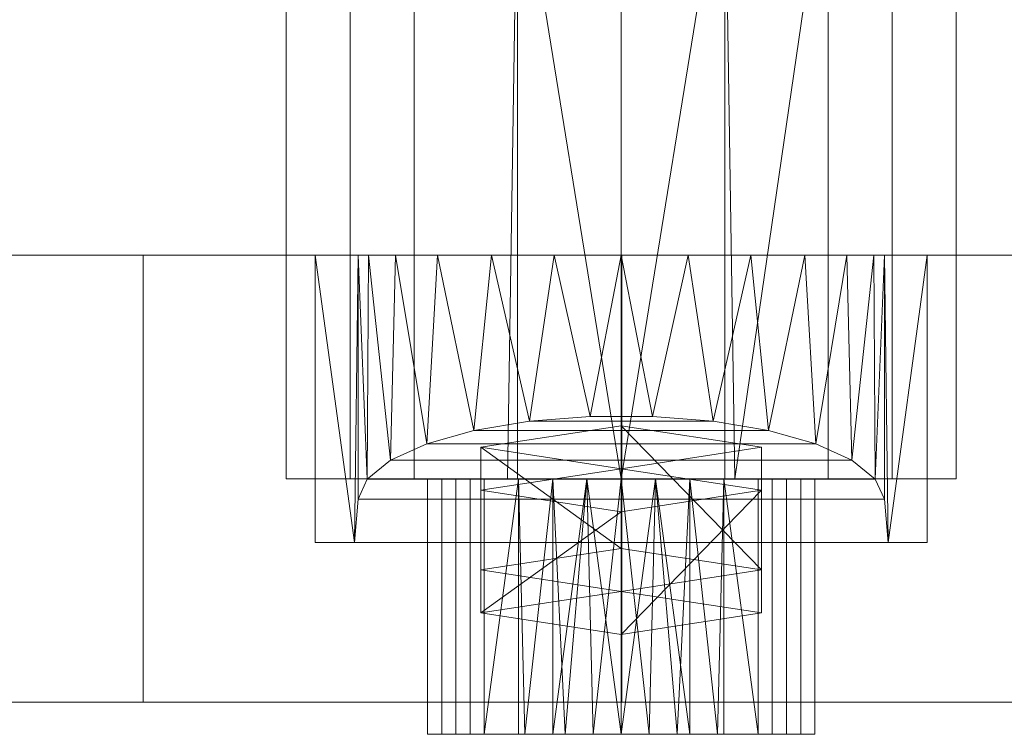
# Model space of a CAD drawing. Header units: millimetres. Extents: x -108 to 328, y -83 to 420.
# Tile 3 of 7: x -40 to 26, y -17 to 31. Entities that reach past the tile are written whole.
import ezdxf

# ---------------------------------------------------------------- set-up
doc = ezdxf.new("R2010")
doc.units = ezdxf.units.MM
doc.layers.add('M-520-M_DRAINAGE_FW', color=2, linetype='Continuous', lineweight=30)

# ---------------------------------------------------------------- blocks, each defined once
blk = doc.blocks.new('AmericanStandard_BathAndShowerMixer_withHandspray_Codie__FFASB211-6T1500BT0_ - Codie Exposed Bath _ Shower Mixer with Handspray-4303-3D View 1')
at = {"layer": 'M-520-M_DRAINAGE_FW', "lineweight": 9}
mesh = blk.add_polyface(dxfattribs=at)
corners = [(-0.002, 0, 36.415), (-13.899, 0, 40.93), (-22.488, 0, 52.751), (-22.488, 0, 67.363), (-13.899, 0, 79.185), (-0.002, 0, 83.7), (-0.002, 43.008, 83.7), (-13.899, 43.008, 79.185), (-22.488, 43.008, 67.363), (-22.488, 43.008, 52.751), (-13.899, 43.008, 40.93), (-0.002, 43.008, 36.415), (-18.194, 43.008, 46.841), (-18.194, 0, 46.841), (-6.951, 0, 38.672), (-6.951, 43.008, 38.672), (-22.488, 43.008, 60.057), (-22.488, 0, 60.057), (-18.194, 0, 73.274), (-18.194, 43.008, 73.274), (-7.622, 0, 81.224), (-6.951, 43.008, 81.442)]
mesh.append_faces([[corners[k] for k in face] for face in [(5, 21, 20)]], dxfattribs={"vtx0": -1, "vtx1": -1})
mesh.append_faces([[corners[k] for k in face] for face in [(7, 4, 20, 21)]], dxfattribs={"vtx0": -1, "vtx2": -1})
mesh.append_faces([[corners[k] for k in face] for face in [(8, 16, 17, 3), (13, 2, 9, 12), (12, 10, 1, 13), (10, 15, 14, 1), (16, 9, 2, 17), (19, 8, 3, 18), (7, 19, 18, 4)]], dxfattribs={"vtx1": -1, "vtx3": -1})
mesh.append_faces([[corners[k] for k in face] for face in [(5, 6, 21)]], dxfattribs={"vtx2": -1})
mesh.append_faces([[corners[k] for k in face] for face in [(15, 11, 0, 14)]], dxfattribs={"vtx3": -1})
mesh = blk.add_polyface(dxfattribs=at)
corners = [(-0.002, 0, 83.7), (13.894, 0, 79.185), (22.483, 0, 67.363), (22.483, 0, 52.751), (13.894, 0, 40.93), (-0.002, 0, 36.415), (-0.002, 43.008, 36.415), (13.894, 43.008, 40.93), (22.483, 43.008, 52.751), (22.483, 43.008, 67.363), (13.894, 43.008, 79.185), (-0.002, 43.008, 83.7), (18.189, 0, 73.274), (18.189, 43.008, 73.274), (6.946, 43.008, 81.442), (6.946, 0, 81.442), (22.483, 43.008, 60.057), (22.483, 0, 60.057), (18.189, 0, 46.841), (18.189, 43.008, 46.841), (7.617, 0, 38.89), (6.946, 43.008, 38.672)]
mesh.append_faces([[corners[k] for k in face] for face in [(20, 7, 4), (7, 20, 21), (5, 21, 20)]], dxfattribs={"vtx0": -1, "vtx1": -1})
mesh.append_faces([[corners[k] for k in face] for face in [(10, 1, 12, 13), (14, 15, 1, 10)]], dxfattribs={"vtx0": -1, "vtx2": -1})
mesh.append_faces([[corners[k] for k in face] for face in [(9, 13, 12, 2), (8, 16, 17, 3), (18, 4, 7, 19), (19, 8, 3, 18), (16, 9, 2, 17)]], dxfattribs={"vtx1": -1, "vtx3": -1})
mesh.append_faces([[corners[k] for k in face] for face in [(11, 0, 15, 14), (5, 6, 21)]], dxfattribs={"vtx2": -1})
mesh = blk.add_polyface(dxfattribs=at)
corners = [(-90, 15, 43.7), (-94.529, 15, 44.296), (-98.75, 15, 46.045), (-102.374, 15, 48.826), (-105.155, 15, 52.45), (-106.904, 15, 56.671), (-107.5, 15, 61.2), (-106.904, 15, 65.729), (-105.155, 15, 69.95), (-102.374, 15, 73.574), (-98.75, 15, 76.355), (-94.529, 15, 78.104), (-90, 15, 78.7), (-61.022, 15, 79.236), (-32.084, 15, 80.842), (0.048, 15, 82.031), (32.18, 15, 80.844), (60.794, 15, 79.244), (89.448, 15, 78.673), (93.654, 15, 78.151), (97.611, 15, 76.631), (101.085, 15, 74.204), (103.873, 15, 71.011), (105.811, 15, 67.241), (106.783, 15, 63.116), (106.734, 15, 58.877), (105.666, 15, 54.776), (103.642, 15, 51.052), (100.781, 15, 47.924), (97.251, 15, 45.578), (93.26, 15, 44.151), (89.042, 15, 43.726), (60.592, 15, 43.148), (32.18, 15, 41.556), (0.048, 15, 40.369), (-32.084, 15, 41.558), (-61.022, 15, 43.164)]
mesh.append_faces([[corners[k] for k in face] for face in [(9, 3, 4, 8), (10, 2, 3, 9), (11, 1, 2, 10), (12, 0, 1, 11), (17, 31, 32, 16), (18, 30, 31, 17), (21, 27, 28), (22, 26, 27, 21), (8, 4, 5, 7), (0, 12, 13), (26, 22, 23), (30, 18, 19)]], dxfattribs={"vtx0": -1, "vtx2": -1})
mesh.append_faces([[corners[k] for k in face] for face in [(14, 34, 35, 36), (34, 14, 15, 16)]], dxfattribs={"vtx0": -1, "vtx3": -1})
mesh.append_faces([[corners[k] for k in face] for face in [(25, 26, 23, 24), (6, 7, 5)]], dxfattribs={"vtx1": -1})
mesh.append_faces([[corners[k] for k in face] for face in [(33, 34, 16, 32)]], dxfattribs={"vtx1": -1, "vtx2": -1})
mesh.append_faces([[corners[k] for k in face] for face in [(36, 0, 13, 14), (29, 30, 19, 20), (28, 29, 20, 21)]], dxfattribs={"vtx1": -1, "vtx3": -1})
mesh = blk.add_polyface(dxfattribs=at)
corners = [(-83.663, -15, 43.726), (-66.342, -15, 43.726), (-57.682, 0, 43.726), (-66.342, 15, 43.726), (-83.663, 15, 43.726), (-92.323, 0, 43.726), (83.663, -15, 43.726), (92.323, 0, 43.726), (83.663, 15, 43.726), (66.342, 15, 43.726), (57.682, 0, 43.726), (66.342, -15, 43.726)]
mesh.append_faces([[corners[k] for k in face] for face in [(4, 5, 0, 3), (1, 2, 3, 0)]], dxfattribs={"vtx2": -1})
mesh.append_faces([[corners[k] for k in face] for face in [(9, 10, 11, 6), (6, 7, 8, 9)]], dxfattribs={"vtx3": -1})
mesh = blk.add_polyface(dxfattribs=at)
corners = [(-83.663, -15, 15), (-92.323, 0, 15), (-83.663, 15, 15), (-66.342, 15, 15), (-57.682, 0, 15), (-66.342, -15, 15), (83.663, -15, 15), (66.342, -15, 15), (57.682, 0, 15), (66.342, 15, 15), (83.663, 15, 15), (92.323, 0, 15)]
mesh.append_faces([[corners[k] for k in face] for face in [(10, 11, 6, 9), (7, 8, 9, 6)]], dxfattribs={"vtx2": -1})
mesh.append_faces([[corners[k] for k in face] for face in [(3, 4, 5, 0), (0, 1, 2, 3)]], dxfattribs={"vtx3": -1})
mesh = blk.add_polyface(dxfattribs=at)
corners = [(-32.084, -15, 41.558), (-61.022, -15, 43.164), (-90, -15, 43.7), (-90, 15, 43.7), (-61.022, 15, 43.164), (-32.084, 15, 41.558)]
mesh.append_faces([[corners[k] for k in face] for face in [(2, 3, 4, 1), (5, 0, 1, 4)]], dxfattribs={"vtx2": -1})
mesh = blk.add_polyface(dxfattribs=at)
corners = [(-90, -15, 78.7), (-61.022, -15, 79.236), (-32.084, -15, 80.842), (-32.084, 15, 80.842), (-61.022, 15, 79.236), (-90, 15, 78.7)]
mesh.append_faces([[corners[k] for k in face] for face in [(2, 3, 4, 1), (5, 0, 1, 4)]], dxfattribs={"vtx2": -1})
mesh = blk.add_polyface(dxfattribs=at)
corners = [(32.18, -15, 41.556), (0.048, -15, 40.369), (-32.084, -15, 41.558), (-32.084, 15, 41.558), (0.048, 15, 40.369), (32.18, 15, 41.556)]
mesh.append_faces([[corners[k] for k in face] for face in [(2, 3, 4, 1), (5, 0, 1, 4)]], dxfattribs={"vtx2": -1})
mesh = blk.add_polyface(dxfattribs=at)
corners = [(-32.084, -15, 80.842), (0.048, -15, 82.031), (32.18, -15, 80.844), (32.18, 15, 80.844), (0.048, 15, 82.031), (-32.084, 15, 80.842)]
mesh.append_faces([[corners[k] for k in face] for face in [(2, 3, 4, 1), (5, 0, 1, 4)]], dxfattribs={"vtx2": -1})
mesh = blk.add_polyface(dxfattribs=at)
corners = [(20.539, 15, 60.824), (-20.539, 15, 60.824), (-17.664, 15, 165.933), (-16.96, 15, 170.411), (-15.14, 15, 174.563), (-12.323, 15, 178.115), (-8.695, 15, 180.833), (-4.496, 15, 182.539), (0, 15, 183.121), (4.496, 15, 182.539), (8.695, 15, 180.833), (12.323, 15, 178.115), (15.14, 15, 174.563), (16.96, 15, 170.411), (17.664, 15, 165.933)]
mesh.append_faces([[corners[k] for k in face] for face in [(2, 14, 0, 1), (5, 3, 4)]], dxfattribs={"vtx0": -1})
mesh.append_faces([[corners[k] for k in face] for face in [(9, 12, 7, 8)]], dxfattribs={"vtx0": -1, "vtx1": -1})
mesh.append_faces([[corners[k] for k in face] for face in [(3, 7, 14, 2)]], dxfattribs={"vtx0": -1, "vtx1": -1, "vtx2": -1})
mesh.append_faces([[corners[k] for k in face] for face in [(3, 5, 6, 7)]], dxfattribs={"vtx0": -1, "vtx3": -1})
mesh.append_faces([[corners[k] for k in face] for face in [(12, 13, 14, 7)]], dxfattribs={"vtx2": -1, "vtx3": -1})
mesh.append_faces([[corners[k] for k in face] for face in [(9, 10, 11, 12)]], dxfattribs={"vtx3": -1})
mesh = blk.add_polyface(dxfattribs=at)
corners = [(-17.664, 15, 165.933), (-20.539, 15, 60.824), (-20.539, -4.269, 60.824), (-17.909, -4.269, 156.985), (-17.664, -1.362, 165.933)]
mesh.append_faces([[corners[k] for k in face] for face in [(0, 3, 4)]], dxfattribs={"vtx0": -1})
mesh.append_faces([[corners[k] for k in face] for face in [(2, 3, 1)]], dxfattribs={"vtx1": -1})
mesh.append_faces([[corners[k] for k in face] for face in [(0, 1, 3)]], dxfattribs={"vtx1": -1, "vtx2": -1})
mesh = blk.add_polyface(dxfattribs=at)
corners = [(20.539, -4.269, 60.824), (-20.539, -4.269, 60.824), (-20.539, 15, 60.824), (20.539, 15, 60.824)]
mesh.append_faces([[corners[k] for k in face] for face in [(0, 1, 2, 3)]])
mesh = blk.add_polyface(dxfattribs=at)
corners = [(17.664, 15, 165.933), (16.96, 15, 170.411), (15.14, 15, 174.563), (12.323, 15, 178.115), (8.695, 15, 180.833), (4.496, 15, 182.539), (0, 15, 183.121), (-4.496, 15, 182.539), (-8.695, 15, 180.833), (-12.323, 15, 178.115), (-15.14, 15, 174.563), (-16.96, 15, 170.411), (-17.664, 15, 165.933), (-17.664, -1.362, 165.933), (-17.055, -0.016, 170.075), (-15.488, 1.245, 173.957), (-13.053, 2.351, 177.361), (-9.885, 3.24, 180.097), (-6.162, 3.862, 182.012), (-2.093, 4.182, 182.996), (2.093, 4.182, 182.996), (6.162, 3.862, 182.012), (9.885, 3.24, 180.097), (13.053, 2.351, 177.361), (15.488, 1.245, 173.957), (17.055, -0.016, 170.075), (17.664, -1.362, 165.933)]
mesh.append_faces([[corners[k] for k in face] for face in [(1, 25, 0), (2, 24, 1), (24, 2, 23), (7, 19, 6), (8, 18, 7), (12, 14, 11), (15, 11, 14), (17, 9, 16)]], dxfattribs={"vtx0": -1, "vtx1": -1})
mesh.append_faces([[corners[k] for k in face] for face in [(22, 3, 4), (21, 4, 5), (16, 9, 10), (6, 19, 20)]], dxfattribs={"vtx0": -1, "vtx2": -1})
mesh.append_faces([[corners[k] for k in face] for face in [(13, 14, 12)]], dxfattribs={"vtx1": -1})
mesh.append_faces([[corners[k] for k in face] for face in [(2, 3, 23), (24, 25, 1), (20, 21, 5), (22, 23, 3), (21, 22, 4), (5, 6, 20), (10, 11, 15), (8, 9, 17), (18, 19, 7), (17, 18, 8), (15, 16, 10)]], dxfattribs={"vtx1": -1, "vtx2": -1})
mesh.append_faces([[corners[k] for k in face] for face in [(25, 26, 0)]], dxfattribs={"vtx2": -1})
mesh = blk.add_polyface(dxfattribs=at)
corners = [(20.539, 15, 60.824), (17.664, 15, 165.933), (17.664, -1.362, 165.933), (17.909, -4.269, 156.985), (20.539, -4.269, 60.824)]
mesh.append_faces([[corners[k] for k in face] for face in [(3, 1, 2)]], dxfattribs={"vtx0": -1})
mesh.append_faces([[corners[k] for k in face] for face in [(1, 3, 0)]], dxfattribs={"vtx0": -1, "vtx1": -1})
mesh.append_faces([[corners[k] for k in face] for face in [(3, 4, 0)]], dxfattribs={"vtx2": -1})
mesh = blk.add_polyface(dxfattribs=at)
corners = [(-17.909, -4.269, 156.985), (17.909, -4.269, 156.985), (17.664, -1.362, 165.933), (17.055, -0.016, 170.075), (15.488, 1.245, 173.957), (13.053, 2.351, 177.361), (9.885, 3.24, 180.097), (6.162, 3.862, 182.012), (2.093, 4.182, 182.996), (-2.093, 4.182, 182.996), (-6.162, 3.862, 182.012), (-9.885, 3.24, 180.097), (-13.053, 2.351, 177.361), (-15.488, 1.245, 173.957), (-17.055, -0.016, 170.075), (-17.664, -1.362, 165.933)]
mesh.append_faces([[corners[k] for k in face] for face in [(6, 11, 12, 5), (7, 10, 11, 6), (5, 12, 13, 4), (4, 13, 14, 3)]], dxfattribs={"vtx0": -1, "vtx2": -1})
mesh.append_faces([[corners[k] for k in face] for face in [(9, 10, 7, 8)]], dxfattribs={"vtx1": -1})
mesh.append_faces([[corners[k] for k in face] for face in [(14, 15, 2, 3)]], dxfattribs={"vtx1": -1, "vtx3": -1})
mesh.append_faces([[corners[k] for k in face] for face in [(15, 0, 1, 2)]], dxfattribs={"vtx3": -1})
mesh = blk.add_polyface(dxfattribs=at)
corners = [(0, -2.211, 157.131), (-9.418, -0.768, 162.373), (-9.418, 2.116, 172.859), (0, 3.558, 178.102), (0, 0.674, 167.616)]
mesh.append_faces([[corners[k] for k in face] for face in [(4, 2, 3)]], dxfattribs={"vtx0": -1})
mesh.append_faces([[corners[k] for k in face] for face in [(2, 4, 1)]], dxfattribs={"vtx0": -1, "vtx1": -1})
mesh.append_faces([[corners[k] for k in face] for face in [(0, 1, 4)]], dxfattribs={"vtx1": -1})
mesh = blk.add_polyface(dxfattribs=at)
corners = [(0, -10.443, 159.395), (-9.418, -9.001, 164.638), (-9.418, -6.116, 175.124), (0, -4.674, 180.367), (0, 3.558, 178.102), (-9.418, 2.116, 172.859), (-9.418, -0.768, 162.373), (0, -2.211, 157.131)]
mesh.append_faces([[corners[k] for k in face] for face in [(2, 5, 6, 1)]], dxfattribs={"vtx0": -1, "vtx2": -1})
mesh.append_faces([[corners[k] for k in face] for face in [(4, 5, 3), (0, 1, 7)]], dxfattribs={"vtx1": -1})
mesh.append_faces([[corners[k] for k in face] for face in [(2, 3, 5), (6, 7, 1)]], dxfattribs={"vtx1": -1, "vtx2": -1})
mesh = blk.add_polyface(dxfattribs=at)
corners = [(0, 3.558, 178.102), (9.418, 2.116, 172.859), (9.418, -0.768, 162.373), (0, -2.211, 157.131), (0, 0.674, 167.616)]
mesh.append_faces([[corners[k] for k in face] for face in [(1, 2, 4)]], dxfattribs={"vtx1": -1, "vtx2": -1})
mesh.append_faces([[corners[k] for k in face] for face in [(4, 0, 1), (2, 3, 4)]], dxfattribs={"vtx2": -1})
mesh = blk.add_polyface(dxfattribs=at)
corners = [(0, -4.674, 180.367), (9.418, -6.116, 175.124), (9.418, -9.001, 164.638), (0, -10.443, 159.395), (0, -2.211, 157.131), (9.418, -0.768, 162.373), (9.418, 2.116, 172.859), (0, 3.558, 178.102)]
mesh.append_faces([[corners[k] for k in face] for face in [(2, 5, 6, 1)]], dxfattribs={"vtx0": -1, "vtx2": -1})
mesh.append_faces([[corners[k] for k in face] for face in [(4, 5, 3), (0, 1, 7)]], dxfattribs={"vtx1": -1})
mesh.append_faces([[corners[k] for k in face] for face in [(2, 3, 5), (6, 7, 1)]], dxfattribs={"vtx1": -1, "vtx2": -1})
mesh = blk.add_polyface(dxfattribs=at)
corners = [(-0.002, 0, 60.057), (-0.002, 0, 83.7), (-13.899, 0, 79.185), (-22.488, 0, 67.363), (-22.488, 0, 52.751), (-13.899, 0, 40.93), (-0.002, 0, 36.415)]
mesh.append_faces([[corners[k] for k in face] for face in [(4, 0, 3)]], dxfattribs={"vtx0": -1, "vtx1": -1})
mesh.append_faces([[corners[k] for k in face] for face in [(2, 3, 0, 1)]], dxfattribs={"vtx1": -1})
mesh.append_faces([[corners[k] for k in face] for face in [(5, 6, 0, 4)]], dxfattribs={"vtx2": -1})
mesh = blk.add_polyface(dxfattribs=at)
corners = [(0, 0, 136.195), (-9.192, 0, 132.388), (-13, 0, 123.195), (-9.192, 0, 114.003), (0, 0, 110.195), (0, -17.139, 110.195), (-9.192, -17.139, 114.003), (-13, -17.139, 123.195), (-9.192, -17.139, 132.388), (0, -17.139, 136.195), (-3.751, -17.139, 111.749), (-4.596, 0, 112.099), (-2.298, 0, 111.147), (-11.096, 0, 118.599), (-11.096, -17.139, 118.599), (-12.048, -17.139, 120.897), (-4.596, 0, 134.291), (-4.596, -17.139, 134.291), (-1.876, -17.139, 135.418), (-11.096, -17.139, 127.791), (-11.096, 0, 127.791), (-12.048, 0, 125.493), (-6.472, -17.139, 112.876), (-10.144, 0, 116.301), (-10.144, -17.139, 116.301), (-12.048, 0, 120.897), (-6.894, -17.139, 133.34), (-6.894, 0, 133.34), (-2.298, 0, 135.243), (-10.144, 0, 130.09), (-10.144, -17.139, 130.09), (-12.048, -17.139, 125.493), (-6.894, 0, 113.051)]
mesh.append_faces([[corners[k] for k in face] for face in [(5, 12, 4)]], dxfattribs={"vtx0": -1})
mesh.append_faces([[corners[k] for k in face] for face in [(16, 17, 28), (18, 28, 17), (6, 32, 22), (32, 6, 3)]], dxfattribs={"vtx0": -1, "vtx1": -1})
mesh.append_faces([[corners[k] for k in face] for face in [(21, 31, 19, 20), (7, 2, 25, 15), (23, 24, 14, 13), (10, 11, 12), (3, 6, 24, 23), (15, 25, 13, 14), (2, 7, 31, 21), (1, 8, 26, 27), (20, 19, 30, 29), (29, 30, 8, 1), (27, 26, 17, 16), (18, 0, 28)]], dxfattribs={"vtx0": -1, "vtx2": -1})
mesh.append_faces([[corners[k] for k in face] for face in [(9, 0, 18)]], dxfattribs={"vtx1": -1})
mesh.append_faces([[corners[k] for k in face] for face in [(10, 22, 11), (5, 10, 12), (32, 11, 22)]], dxfattribs={"vtx1": -1, "vtx2": -1})
mesh = blk.add_polyface(dxfattribs=at)
corners = [(0, 0, 123.195), (0, 0, 110.195), (-9.192, 0, 114.003), (-13, 0, 123.195), (-9.192, 0, 132.388), (0, 0, 136.195)]
mesh.append_faces([[corners[k] for k in face] for face in [(4, 5, 0, 3)]], dxfattribs={"vtx2": -1})
mesh.append_faces([[corners[k] for k in face] for face in [(0, 1, 2, 3)]], dxfattribs={"vtx3": -1})
mesh = blk.add_polyface(dxfattribs=at)
corners = [(-0.002, 0, 36.415), (13.894, 0, 40.93), (22.483, 0, 52.751), (22.483, 0, 67.363), (13.894, 0, 79.185), (-0.002, 0, 83.7), (-0.002, 0, 60.057)]
mesh.append_faces([[corners[k] for k in face] for face in [(1, 2, 6, 0)]], dxfattribs={"vtx1": -1})
mesh.append_faces([[corners[k] for k in face] for face in [(2, 3, 6)]], dxfattribs={"vtx1": -1, "vtx2": -1})
mesh.append_faces([[corners[k] for k in face] for face in [(4, 5, 6, 3)]], dxfattribs={"vtx2": -1})
mesh = blk.add_polyface(dxfattribs=at)
corners = [(0, 0, 110.195), (9.192, 0, 114.003), (13, 0, 123.195), (9.192, 0, 132.388), (0, 0, 136.195), (0, -17.139, 136.195), (9.192, -17.139, 132.388), (13, -17.139, 123.195), (9.192, -17.139, 114.003), (0, -17.139, 110.195), (3.751, -17.139, 134.641), (4.596, 0, 134.291), (2.298, 0, 135.243), (11.096, 0, 127.791), (11.096, -17.139, 127.791), (12.048, -17.139, 125.493), (4.596, 0, 112.099), (4.596, -17.139, 112.099), (1.876, -17.139, 110.972), (11.096, -17.139, 118.599), (11.096, 0, 118.599), (12.048, 0, 120.897), (6.472, -17.139, 133.514), (10.144, 0, 130.09), (10.144, -17.139, 130.09), (12.048, 0, 125.493), (6.894, 0, 113.051), (6.894, -17.139, 113.051), (2.298, 0, 111.147), (10.144, -17.139, 116.301), (10.144, 0, 116.301), (12.048, -17.139, 120.897), (6.894, 0, 133.34)]
mesh.append_faces([[corners[k] for k in face] for face in [(5, 12, 4)]], dxfattribs={"vtx0": -1})
mesh.append_faces([[corners[k] for k in face] for face in [(16, 17, 28), (18, 28, 17), (6, 32, 22), (32, 6, 3)]], dxfattribs={"vtx0": -1, "vtx1": -1})
mesh.append_faces([[corners[k] for k in face] for face in [(15, 25, 13, 14), (7, 2, 25, 15), (23, 24, 14, 13), (10, 11, 12), (3, 6, 24, 23), (2, 7, 31, 21), (21, 31, 19, 20), (18, 0, 28)]], dxfattribs={"vtx0": -1, "vtx2": -1})
mesh.append_faces([[corners[k] for k in face] for face in [(9, 0, 18)]], dxfattribs={"vtx1": -1})
mesh.append_faces([[corners[k] for k in face] for face in [(10, 22, 11), (5, 10, 12), (32, 11, 22)]], dxfattribs={"vtx1": -1, "vtx2": -1})
mesh.append_faces([[corners[k] for k in face] for face in [(8, 27, 26, 1), (27, 17, 16, 26), (1, 30, 29, 8), (30, 20, 19, 29)]], dxfattribs={"vtx1": -1, "vtx3": -1})
mesh = blk.add_polyface(dxfattribs=at)
corners = [(0, 0, 123.195), (0, 0, 136.195), (9.192, 0, 132.388), (13, 0, 123.195), (9.192, 0, 114.003), (0, 0, 110.195)]
mesh.append_faces([[corners[k] for k in face] for face in [(2, 3, 0, 1)]], dxfattribs={"vtx1": -1})
mesh.append_faces([[corners[k] for k in face] for face in [(4, 5, 0, 3)]], dxfattribs={"vtx2": -1})
mesh = blk.add_polyface(dxfattribs=at)
corners = [(-20.539, -4.269, 60.824), (20.539, -4.269, 60.824), (17.909, -4.269, 156.985), (-17.909, -4.269, 156.985)]
mesh.append_faces([[corners[k] for k in face] for face in [(3, 0, 1, 2)]])
mesh = blk.add_polyface(dxfattribs=at)
corners = [(0, -7.559, 169.881), (0, -4.674, 180.367), (-9.418, -6.116, 175.124), (-9.418, -9.001, 164.638), (0, -10.443, 159.395)]
mesh.append_faces([[corners[k] for k in face] for face in [(0, 3, 4)]], dxfattribs={"vtx0": -1})
mesh.append_faces([[corners[k] for k in face] for face in [(3, 0, 2)]], dxfattribs={"vtx0": -1, "vtx1": -1})
mesh.append_faces([[corners[k] for k in face] for face in [(1, 2, 0)]], dxfattribs={"vtx1": -1})
mesh = blk.add_polyface(dxfattribs=at)
corners = [(0, -7.559, 169.881), (0, -10.443, 159.395), (9.418, -9.001, 164.638), (9.418, -6.116, 175.124), (0, -4.674, 180.367)]
mesh.append_faces([[corners[k] for k in face] for face in [(0, 2, 3)]], dxfattribs={"vtx0": -1, "vtx2": -1})
mesh.append_faces([[corners[k] for k in face] for face in [(3, 4, 0), (0, 1, 2)]], dxfattribs={"vtx2": -1})
mesh = blk.add_polyface(dxfattribs=at)
corners = [(-90, -15, 43.7), (-61.022, -15, 43.164), (-32.084, -15, 41.558), (0.048, -15, 40.369), (32.18, -15, 41.556), (60.592, -15, 43.148), (89.042, -15, 43.726), (93.26, -15, 44.151), (97.251, -15, 45.578), (100.781, -15, 47.924), (103.642, -15, 51.052), (105.666, -15, 54.776), (106.734, -15, 58.877), (106.783, -15, 63.116), (105.811, -15, 67.241), (103.873, -15, 71.011), (101.085, -15, 74.204), (97.611, -15, 76.631), (93.654, -15, 78.151), (89.448, -15, 78.673), (60.794, -15, 79.244), (32.18, -15, 80.844), (0.048, -15, 82.031), (-32.084, -15, 80.842), (-61.022, -15, 79.236), (-90, -15, 78.7), (-94.529, -15, 78.104), (-98.75, -15, 76.355), (-102.374, -15, 73.574), (-105.155, -15, 69.95), (-106.904, -15, 65.729), (-107.5, -15, 61.2), (-106.904, -15, 56.671), (-105.155, -15, 52.45), (-102.374, -15, 48.826), (-98.75, -15, 46.045), (-94.529, -15, 44.296)]
mesh.append_faces([[corners[k] for k in face] for face in [(14, 12, 13)]], dxfattribs={"vtx0": -1})
mesh.append_faces([[corners[k] for k in face] for face in [(34, 28, 29, 33), (35, 27, 28, 34), (36, 26, 27, 35), (0, 25, 26, 36), (6, 19, 20, 5), (10, 15, 16, 9), (9, 16, 17), (5, 20, 21), (33, 29, 30, 32), (25, 0, 1), (15, 10, 11), (19, 6, 7)]], dxfattribs={"vtx0": -1, "vtx2": -1})
mesh.append_faces([[corners[k] for k in face] for face in [(22, 2, 3, 4)]], dxfattribs={"vtx0": -1, "vtx3": -1})
mesh.append_faces([[corners[k] for k in face] for face in [(31, 32, 30)]], dxfattribs={"vtx1": -1})
mesh.append_faces([[corners[k] for k in face] for face in [(23, 24, 2, 22)]], dxfattribs={"vtx1": -1, "vtx2": -1})
mesh.append_faces([[corners[k] for k in face] for face in [(24, 25, 1, 2), (21, 22, 4, 5), (17, 18, 8, 9), (18, 19, 7, 8), (14, 15, 11, 12)]], dxfattribs={"vtx1": -1, "vtx3": -1})

msp = doc.modelspace()

# ---------------------------------------------------------------- block references
at = {"layer": 'M-520-M_DRAINAGE_FW', "lineweight": 9}
msp.add_blockref('AmericanStandard_BathAndShowerMixer_withHandspray_Codie__FFASB211-6T1500BT0_ - Codie Exposed Bath _ Shower Mixer with Handspray-4303-3D View 1', (0, 0), dxfattribs=at)

doc.saveas('drawing.dxf')
